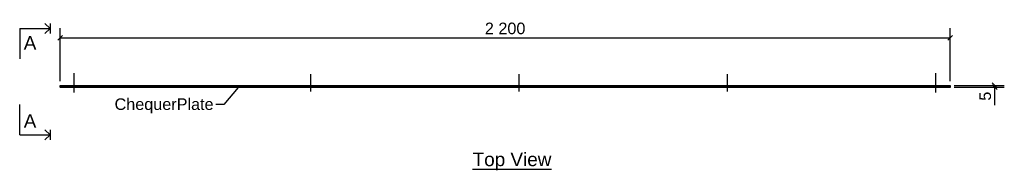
# Model space of a CAD drawing. Header units: millimetres. Extents: x 30 to 21429, y 42 to 1108.
# Tile 3 of 3: x 18995 to 21429, y 42 to 415. Entities that reach past the tile are written whole.
import ezdxf

# ---------------------------------------------------------------- set-up
doc = ezdxf.new("R2010")
doc.units = ezdxf.units.MM
doc.linetypes.add('DXK_LINE_DOT1', pattern=[1.8814, 0.9407, -0.9407])
doc.styles.add('Arial', font='ARIAL.TTF', dxfattribs={"height": 0.2})

# ---------------------------------------------------------------- blocks, each defined once
blk = doc.blocks.new('Unknown-3627783-11 - 1186')
at = {"color": 6, "linetype": 'Continuous'}
blk.add_line((20114.5, 45), (20309, 45), dxfattribs=at)
at = {"color": 0, "linetype": 'Continuous'}
blk.add_wipeout([(20309, 52.5), (20309, 87.5), (20114.5, 87.5), (20114.5, 52.5)], dxfattribs=at)
at = {"color": 6, "linetype": 'Continuous', "style": 'Arial'}
blk.add_text('Top View', height=33.43, dxfattribs=at).set_placement((20114.5, 52.5))
blk = doc.blocks.new('Bolt-3627783-1223 - 1186')
at = {"color": 96, "linetype": 'Continuous'}
for p, q in [((21259.8, 234.6), (21259.8, 282.5)), ((21259.8, 234.6), (21259.8, 282.5)), ((21259.8, 234.6), (21259.8, 282.5)), ((21252.8, 252.5), (21252.8, 248)), ((21252.8, 252.5), (21252.8, 248)), ((21252.8, 252.5), (21252.8, 248)), ((21266.8, 252.5), (21266.8, 248)), ((21266.8, 252.5), (21266.8, 248)), ((21266.8, 252.5), (21266.8, 248))]:
    blk.add_line(p, q, dxfattribs=at)
blk = doc.blocks.new('Part-3627783-1221 - 1186')
at = {"color": 30, "linetype": 'Continuous'}
for p, q in [((19094.8, 248), (19094.8, 252.5)), ((19094.8, 252.5), (21294.8, 252.5)), ((21294.8, 248), (19094.8, 248)), ((21294.8, 252.5), (21294.8, 248))]:
    blk.add_line(p, q, dxfattribs=at)
at = {"color": 7, "linetype": 'DXK_LINE_DOT1'}
blk.add_line((21224.8, 248), (21224.8, 252.5), dxfattribs=at)
blk = doc.blocks.new('Bolt-3627783-1222 - 1186')
at = {"color": 96, "linetype": 'Continuous'}
for p, q in [((19129.8, 234.6), (19129.8, 282.5)), ((19129.8, 234.6), (19129.8, 282.5)), ((19129.8, 234.6), (19129.8, 282.5)), ((19122.8, 252.5), (19122.8, 248)), ((19122.8, 252.5), (19122.8, 248)), ((19122.8, 252.5), (19122.8, 248)), ((19136.8, 252.5), (19136.8, 248)), ((19136.8, 252.5), (19136.8, 248)), ((19136.8, 252.5), (19136.8, 248))]:
    blk.add_line(p, q, dxfattribs=at)
blk = doc.blocks.new('Bolt-3627783-1224 - 1186')
at = {"color": 96, "linetype": 'Continuous'}
for p, q in [((20744.8, 237), (20744.8, 280)), ((20744.8, 237), (20744.8, 280)), ((20744.8, 237), (20744.8, 280)), ((20737.8, 252.5), (20737.8, 248)), ((20737.8, 252.5), (20737.8, 248)), ((20737.8, 252.5), (20737.8, 248)), ((20751.8, 252.5), (20751.8, 248)), ((20751.8, 252.5), (20751.8, 248)), ((20751.8, 252.5), (20751.8, 248))]:
    blk.add_line(p, q, dxfattribs=at)
blk = doc.blocks.new('Bolt-3627783-1225 - 1186')
at = {"color": 96, "linetype": 'Continuous'}
for p, q in [((20229.8, 237), (20229.8, 280)), ((20229.8, 237), (20229.8, 280)), ((20229.8, 237), (20229.8, 280)), ((20222.8, 252.5), (20222.8, 248)), ((20222.8, 252.5), (20222.8, 248)), ((20222.8, 252.5), (20222.8, 248)), ((20236.8, 252.5), (20236.8, 248)), ((20236.8, 252.5), (20236.8, 248)), ((20236.8, 252.5), (20236.8, 248))]:
    blk.add_line(p, q, dxfattribs=at)
blk = doc.blocks.new('Bolt-3627783-1226 - 1186')
at = {"color": 96, "linetype": 'Continuous'}
for p, q in [((19714.8, 237), (19714.8, 280)), ((19714.8, 237), (19714.8, 280)), ((19714.8, 237), (19714.8, 280)), ((19707.8, 252.5), (19707.8, 248)), ((19707.8, 252.5), (19707.8, 248)), ((19707.8, 252.5), (19707.8, 248)), ((19721.8, 252.5), (19721.8, 248)), ((19721.8, 252.5), (19721.8, 248)), ((19721.8, 252.5), (19721.8, 248))]:
    blk.add_line(p, q, dxfattribs=at)
blk = doc.blocks.new('Surfacing-3627783-1227 - 1186')
at = {"color": 7, "linetype": 'Continuous'}
for p, q in [((21294.8, 248), (19094.8, 248)), ((19094.8, 248), (19094.8, 247)), ((21294.8, 247), (19094.8, 247)), ((21294.8, 248), (21294.8, 247))]:
    blk.add_line(p, q, dxfattribs=at)
blk = doc.blocks.new('StraightDimension-3627783-1367 - 1186')
at = {"color": 7, "linetype": 'Continuous'}
for p, q in [((21304.8, 252.5), (21428.8, 252.5)), ((21304.8, 248), (21428.8, 248)), ((21398.8, 258.5), (21410.8, 246.5)), ((21410.8, 242), (21398.8, 254)), ((21404.8, 248), (21404.8, 252.5))]:
    blk.add_line(p, q, dxfattribs=at)
at = {"color": 0}
blk.add_wipeout([(21401.8, 242.7), (21359.8, 242.7), (21359.8, 208.5), (21401.8, 208.5)], dxfattribs=at)
at = {"color": 7, "linetype": 'Continuous'}
blk.add_line((21404.8, 248), (21404.8, 203.2), dxfattribs=at)
blk.add_line((21404.8, 248), (21404.8, 203.2), dxfattribs=at)
at = {"color": 96, "style": 'Arial'}
blk.add_text('5', height=28.7, rotation=90.0002, dxfattribs=at).set_placement((21395.8, 214.5))
blk = doc.blocks.new('StraightDimension-3627783-1273 - 1186')
at = {"color": 7, "linetype": 'Continuous'}
for p, q in [((19094.8, 262.5), (19094.8, 394.2)), ((21294.8, 262.5), (21294.8, 394.2)), ((19100.8, 376.2), (19088.8, 364.2)), ((19094.8, 370.2), (21294.8, 370.2)), ((21288.8, 364.2), (21300.8, 376.2))]:
    blk.add_line(p, q, dxfattribs=at)
at = {"color": 0}
blk.add_wipeout([(20250.8, 373.2), (20250.8, 415.2), (20138.7, 415.2), (20138.7, 373.2)], dxfattribs=at)
at = {"color": 96, "style": 'Arial'}
blk.add_text('2 200', height=28.65, dxfattribs=at).set_placement((20144.7, 379.2))
blk = doc.blocks.new('SectionMark-3627783-1271 - 1186')
at = {"color": 30, "linetype": 'Continuous'}
for p, q in [((18994.8, 393.6), (19069.8, 393.6)), ((18994.8, 130), (19069.8, 130))]:
    blk.add_line(p, q, dxfattribs=at)
at = {"color": 6, "linetype": 'Continuous'}
for p, q in [((19044.8, 393.6), (19069.8, 393.6)), ((19069.8, 393.6), (19057.3, 406.1)), ((19069.8, 393.6), (19057.3, 381.1)), ((19069.8, 406.1), (19069.8, 381.1)), ((19044.8, 130), (19069.8, 130)), ((19069.8, 130), (19057.3, 142.5)), ((19069.8, 130), (19057.3, 117.5)), ((19069.8, 142.5), (19069.8, 117.5))]:
    blk.add_line(p, q, dxfattribs=at)
at = {"color": 0, "linetype": 'Continuous'}
for points in [[(19035.9, 341.1), (19035.9, 376.1), (19004.8, 376.1), (19004.8, 341.1)], [(19035.9, 147.5), (19035.9, 182.5), (19004.8, 182.5), (19004.8, 147.5)]]:
    blk.add_wipeout(points, dxfattribs=at)
at = {"color": 30, "linetype": 'Continuous'}
for p, q in [((18994.8, 393.6), (18994.8, 318.6)), ((18994.8, 130), (18994.8, 205))]:
    blk.add_line(p, q, dxfattribs=at)
at = {"color": 6, "linetype": 'Continuous', "style": 'Arial'}
for p in [(19004.8, 341.1), (19004.8, 147.5)]:
    blk.add_text('A', height=33.4, dxfattribs=at).set_placement(p)
blk = doc.blocks.new('Mark-3627783-3685 - 1186')
at = {"color": 96, "linetype": 'Continuous'}
blk.add_line((19535, 247.5), (19499.8, 205.1), dxfattribs=at)
at = {"color": 0}
blk.add_wipeout([(19473.8, 191.6), (19473.8, 221.6), (19229.3, 221.6), (19229.3, 191.6)], dxfattribs=at)
blk.add_wipeout([(19473.8, 191.6), (19473.8, 221.6), (19229.3, 221.6), (19229.3, 191.6)], dxfattribs=at)
at = {"color": 96, "linetype": 'Continuous'}
blk.add_line((19499.8, 205.1), (19479.8, 205.1), dxfattribs=at)
at = {"color": 96, "style": 'Arial'}
blk.add_text('ChequerPlate', height=28.652, dxfattribs=at).set_placement((19229.3, 191.6))

msp = doc.modelspace()

# ---------------------------------------------------------------- block references
for name in ['SectionMark-3627783-1271 - 1186', 'Bolt-3627783-1222 - 1186', 'Bolt-3627783-1226 - 1186', 'Bolt-3627783-1225 - 1186', 'Bolt-3627783-1224 - 1186', 'Bolt-3627783-1223 - 1186', 'Part-3627783-1221 - 1186', 'Surfacing-3627783-1227 - 1186', 'Unknown-3627783-11 - 1186']:
    msp.add_blockref(name, (0, 0))

# ---------------------------------------------------------------- next in the draw order: block references
for name in ['Mark-3627783-3685 - 1186', 'StraightDimension-3627783-1367 - 1186']:
    msp.add_blockref(name, (0, 0))

# ---------------------------------------------------------------- next in the draw order: block references
msp.add_blockref('StraightDimension-3627783-1273 - 1186', (0, 0))

doc.saveas('drawing.dxf')
